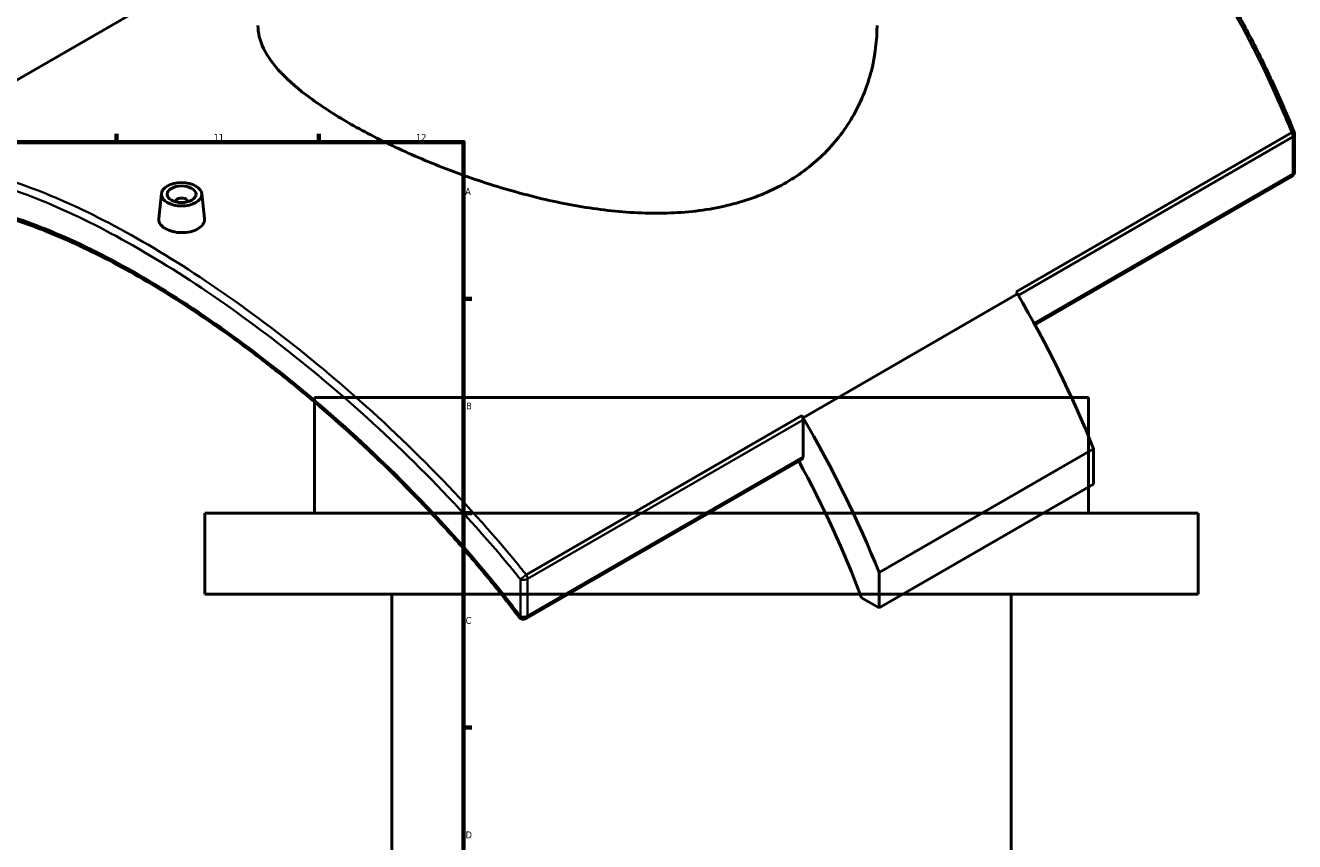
# Model space of a CAD drawing. Header units: millimetres. Extents: x -579 to 1113, y -250 to 914.
# Tile 9 of 10: x 669 to 1109, y 332 to 614. Entities that reach past the tile are written whole.
import ezdxf

# ---------------------------------------------------------------- set-up
doc = ezdxf.new("R2010")
doc.units = ezdxf.units.MM
for name, color, linetype, lineweight in [('Border (ANSI)', 7, 'Continuous', 70), ('Visible (ANSI)', 7, 'Continuous', 50), ('Visible Narrow (ANSI)', 7, 'Continuous', 35)]:
    doc.layers.add(name, color=color, linetype=linetype, lineweight=lineweight)
doc.styles.add('Note Text (ANSI)', font='tahoma.ttf')

# ---------------------------------------------------------------- blocks, each defined once
blk = doc.blocks.new('Borders Default Border')
at = {"layer": 'Border (ANSI)'}
for p, q in [((700.83, 574), (700.83, 576.8)), ((770.92, 574), (770.92, 576.8)), ((821, 519.75), (823.8, 519.75)), ((821, 445.5), (823.8, 445.5)), ((821, 371.25), (823.8, 371.25))]:
    blk.add_line(p, q, dxfattribs=at)
at = {"layer": 'Border (ANSI)', "flags": 128}
blk.add_lwpolyline([(20, 20), (20, 574), (821, 574), (821, 20), (20, 20)], dxfattribs=at)
at = {"layer": 'Border (ANSI)', "color": 5, "true_color": 0x0000ff, "char_height": 2.4, "attachment_point": 7, "style": 'Note Text (ANSI)'}
for s, insert in [('11', (734.43, 574.4)), ('12', (804.52, 574.4)), ('A', (821.58, 555.68)), ('B', (821.87, 481.43)), ('C', (821.71, 407.13)), ('D', (821.72, 332.93))]:
    blk.add_mtext(s, dxfattribs=dict(at, insert=insert))

msp = doc.modelspace()

# ---------------------------------------------------------------- linework, layer by layer
at = {"layer": 'Visible (ANSI)'}
for p, q in [((605.85, 560.59), (749.78, 643.69)), ((1108.79, 563.83), (1108.79, 576.66)), ((1107.79, 562.1), (1018.84, 510.74)), ((716.35, 556.17), (715.41, 547.49)), ((730.32, 556.17), (731.25, 547.5)), ((721.33, 553.47), (721.33, 553.28)), ((725.33, 553.47), (725.33, 553.28)), ((1037.38, 485.51), (769.38, 485.51)), ((769.38, 445.51), (769.38, 485.51)), ((1037.38, 445.51), (1037.38, 485.51)), ((938.54, 465.06), (938.54, 477.88)), ((1039.16, 467.84), (964.92, 424.98)), ((1039.16, 467.84), (1039.16, 455.6)), ((938.13, 464.14), (842.71, 409.05)), ((1039.16, 455.6), (964.92, 412.73)), ((1075.38, 445.51), (731.38, 445.51)), ((731.38, 417.51), (731.38, 445.51)), ((1075.38, 417.51), (1075.38, 445.51)), ((964.92, 412.73), (964.92, 424.98)), ((1075.38, 417.51), (731.38, 417.51)), ((796.18, 225.51), (796.18, 417.51)), ((958.82, 416.25), (964.92, 412.73)), ((1010.58, 225.51), (1010.58, 417.51))]:
    msp.add_line(p, q, dxfattribs=at)
for centre, start, end in [((1106.79, 576.66), 0, 22.079), ((1106.79, 563.83), 300, 0), ((841.71, 410.79), 216.8937, 300)]:
    msp.add_arc(centre, 2, start, end, dxfattribs=at)
for major_axis in [(-7, 0), (5, 0)]:
    msp.add_ellipse((723.33, 555.92), major_axis=major_axis, ratio=0.57735, dxfattribs=at)
for centre, major_axis, start_param, end_param in [((723.33, 553.47), (-2, 0), 2.963882, 6.460896), ((894.1, 449.9), (120, -207.85), 1.581672, 1.5852), ((894.1, 449.9), (120, -207.85), 1.331045, 1.581672), ((937.13, 478.7), (1, -1.73), 0.785398, 1.5852), ((819.85, 407.03), (-120, 207.85), 4.723264, 4.726793), ((819.85, 407.03), (-120, 207.85), 4.472638, 4.723264), ((819.85, 407.03), (112.5, -194.86), 1.293938, 1.527773), ((937.13, 465.88), (1, -1.73), 0, 0.785398)]:
    msp.add_ellipse(centre, major_axis=major_axis, ratio=0.57735, start_param=start_param, end_param=end_param, dxfattribs=at)
for points, knots in [([(1108.65, 577.41), (1106.33, 583.12), (1103.89, 588.77), (1098.77, 599.88), (1096.09, 605.34), (1090.49, 616.06), (1087.57, 621.31), (1081.49, 631.56), (1078.33, 636.56), (1071.78, 646.27), (1068.38, 650.98), (1061.37, 660.08), (1057.75, 664.47), (1050.29, 672.89), (1046.46, 676.92), (1038.64, 684.54), (1034.65, 688.14), (1026.55, 694.9), (1022.43, 698.06), (1014.08, 703.93), (1009.85, 706.65), (1001.27, 711.64), (996.93, 713.92), (991.37, 716.51), (990.2, 717.04), (989.02, 717.56)], [2.021975, 2.021975, 2.021975, 2.021975, 3.875329, 3.875329, 5.728684, 5.728684, 7.582038, 7.582038, 9.435392, 9.435392, 11.288746, 11.288746, 13.142101, 13.142101, 14.995455, 14.995455, 16.827195, 16.827195, 18.641237, 18.641237, 20.443386, 20.443386, 22.239908, 22.239908, 22.72036, 22.72036, 22.72036, 22.72036]), ([(932.78, 560.03), (927.94, 557.23), (922.49, 554.91), (910.69, 551.45), (904.33, 550.31), (891.13, 549.21), (884.28, 549.24), (870.53, 550.25), (863.64, 551.22), (850.33, 553.78), (843.44, 555.46), (829.68, 559.44), (822.82, 561.75), (809.61, 566.77), (803.25, 569.48), (791.45, 575.03), (786, 577.87), (776.34, 583.45), (771.84, 586.35), (763.94, 592.17), (760.54, 595.1), (755.11, 600.85), (753.07, 603.67), (750.4, 609.17), (749.78, 611.83), (749.78, 614.4)], [0, 0, 0, 0, 2.052701, 2.052701, 4.105402, 4.105402, 6.158103, 6.158103, 8.210804, 8.210804, 10.260136, 10.260136, 12.309469, 12.309469, 14.358801, 14.358801, 16.408133, 16.408133, 18.457466, 18.457466, 20.506798, 20.506798, 22.55613, 22.55613, 24.605463, 24.605463, 24.605463, 24.605463]), ([(964.18, 614.4), (964.18, 609.27), (963.55, 603.95), (960.88, 593.46), (958.84, 588.3), (953.41, 578.65), (950.02, 574.15), (942.12, 566.24), (937.62, 562.82), (932.78, 560.03)], [57.42173, 57.42173, 57.42173, 57.42173, 59.474431, 59.474431, 61.527132, 61.527132, 63.579833, 63.579833, 65.632534, 65.632534, 65.632534, 65.632534]), ([(840.11, 409.59), (836.48, 414.41), (832.73, 419.18), (825.02, 428.56), (821.05, 433.19), (812.93, 442.26), (808.78, 446.72), (800.34, 455.45), (796.05, 459.72), (787.39, 468.02), (783.04, 472.05), (774.31, 479.83), (769.94, 483.59), (761.22, 490.83), (756.87, 494.31), (748.23, 500.98), (743.93, 504.18), (735.42, 510.27), (731.2, 513.18), (722.86, 518.69), (718.73, 521.3), (710.59, 526.22), (706.58, 528.53), (698.68, 532.85), (694.79, 534.86), (687.14, 538.56), (683.38, 540.26), (676.02, 543.34), (672.41, 544.72), (665.35, 547.14), (661.9, 548.19), (655.17, 549.94), (651.89, 550.65), (645.51, 551.7), (642.41, 552.04), (636.65, 552.35), (633.97, 552.34), (629.47, 552.03), (627.59, 551.81), (623.06, 551.03), (620.47, 550.36), (615.55, 548.61), (613.21, 547.54), (611, 546.26)], [5.866637, 5.866637, 5.866637, 5.866637, 7.70116, 7.70116, 9.535682, 9.535682, 11.370205, 11.370205, 13.204727, 13.204727, 15.020253, 15.020253, 16.813312, 16.813312, 18.583848, 18.583848, 20.333755, 20.333755, 22.066594, 22.066594, 23.787016, 23.787016, 25.500222, 25.500222, 27.211538, 27.211538, 28.926253, 28.926253, 30.649512, 30.649512, 32.386211, 32.386211, 34.141114, 34.141114, 35.919444, 35.919444, 37.578855, 37.578855, 38.823413, 38.823413, 40.69025, 40.69025, 42.557087, 42.557087, 42.557087, 42.557087]), ([(728.95, 543.92), (728.24, 543.51), (727.35, 543.17), (725.39, 542.72), (724.33, 542.62), (722.34, 542.65), (721.28, 542.78), (719.32, 543.27), (718.43, 543.62), (717.02, 544.44), (716.41, 544.95), (715.6, 546.05), (715.4, 546.65), (715.4, 547.3), (715.4, 547.4), (715.41, 547.49)], [0, 0, 0, 0, 0.299016, 0.299016, 0.598033, 0.598033, 0.896724, 0.896724, 1.195415, 1.195415, 1.494106, 1.494106, 1.792797, 1.792797, 1.841418, 1.841418, 1.841418, 1.841418]), ([(731.25, 547.5), (731.26, 547.41), (731.27, 547.31), (731.27, 546.62), (731.07, 546), (730.26, 544.85), (729.65, 544.33), (728.95, 543.92)], [4.1350163, 4.1350163, 4.1350163, 4.1350163, 4.1838531, 4.1838531, 4.4827562, 4.4827562, 4.7816592, 4.7816592, 4.7816592, 4.7816592])]:
    msp.add_open_spline(points, degree=3, knots=knots, dxfattribs=at)
at = {"layer": 'Visible Narrow (ANSI)'}
for p, q in [((1107.78, 577.26), (1012.36, 522.17)), ((1013.09, 520.92), (1108.21, 575.84)), ((1108.21, 575.84), (1108.21, 563.02)), ((1108.21, 563.02), (1018.56, 511.26)), ((1012.79, 521.44), (938.54, 478.57)), ((938.11, 479.3), (842.69, 424.21)), ((843.12, 422.79), (938.54, 477.88)), ((938.54, 465.06), (843.12, 409.97)), ((840.68, 422.62), (840.68, 409.8)), ((843.12, 409.97), (843.12, 422.79))]:
    msp.add_line(p, q, dxfattribs=at)
for centre, major_axis, ratio, start_param, end_param in [((1106.79, 576.66), (1.85, 0.75), 0.114167, 0, 0.964537), ((1106.79, 576.66), (1, -1.73), 0.57735, 0.785398, 1.5852), ((1106.79, 576.66), (2, 0), 0.57735, 5.497787, 6.283185), ((1106.79, 563.83), (1, -1.73), 0.57735, 0, 0.785398), ((1106.79, 563.83), (2, 0), 0.57735, 5.497787, 6.283185), ((841.71, 423.61), (-1.56, -1.25), 0.091021, 0.780675, 2.180505), ((841.71, 423.61), (2, 0), 0.57735, 4.173632, 5.497787), ((841.71, 423.61), (-1, 1.73), 0.57735, 3.926991, 4.726793), ((841.71, 410.79), (-1.6, -1.2), 0.125029, 0, 0.784371), ((841.71, 410.79), (-2, 0), 0.57735, 1.032039, 2.356194), ((841.71, 410.79), (1, -1.73), 0.57735, 0, 0.785398)]:
    msp.add_ellipse(centre, major_axis=major_axis, ratio=ratio, start_param=start_param, end_param=end_param, dxfattribs=at)
for points, knots in [([(988.54, 717.23), (993.77, 714.92), (998.96, 712.29), (1004.05, 709.34), (1014.46, 703.33), (1024.52, 696.03), (1043.64, 679.1), (1052.69, 669.5), (1069.88, 648), (1077.97, 636.03), (1092.71, 610.61), (1099.36, 597.16), (1106.13, 581.25), (1106.96, 579.26), (1107.78, 577.26)], [-22.658527, -22.658527, -22.658527, -22.658527, -20.512999, -20.512999, -20.512999, -16.136005, -16.136005, -11.759015, -11.759015, -7.214012, -7.214012, -2.669013, -2.669013, -2.021975, -2.021975, -2.021975, -2.021975]), ([(605.44, 558.43), (606.25, 558.86), (607.08, 559.26), (613.79, 562.3), (620.39, 563.75), (635.02, 564.29), (643.06, 563.36), (660.13, 559.3), (669.12, 556.23), (688.13, 548.1), (698.14, 543.03), (708.48, 537.06), (718.83, 531.09), (729.51, 524.21), (751.12, 508.89), (762.05, 500.45), (784.08, 481.94), (795.17, 471.82), (816.59, 450.48), (826.9, 439.26), (837.96, 425.96), (839.33, 424.29), (840.68, 422.62)], [2.022439, 2.022439, 2.022439, 2.022439, 2.670077, 2.670077, 7.214878, 7.214878, 11.759683, 11.759683, 16.136606, 16.136606, 20.513533, 20.513533, 20.513533, 24.890461, 24.890461, 29.267384, 29.267384, 33.812189, 33.812189, 38.356989, 38.356989, 39.004628, 39.004628, 39.004628, 39.004628]), ([(842.69, 424.21), (841.34, 425.9), (839.96, 427.58), (828.86, 440.99), (818.51, 452.3), (797, 473.82), (785.86, 484.02), (763.73, 502.66), (752.76, 511.16), (731.04, 526.58), (720.3, 533.5), (709.9, 539.51), (699.49, 545.52), (689.43, 550.61), (670.31, 558.76), (661.26, 561.83), (644.07, 565.88), (635.98, 566.78), (621.24, 566.2), (614.59, 564.7), (607.71, 561.56), (606.77, 561.09), (605.85, 560.59)], [-39.004628, -39.004628, -39.004628, -39.004628, -38.356989, -38.356989, -33.812189, -33.812189, -29.267384, -29.267384, -24.890461, -24.890461, -20.513533, -20.513533, -20.513533, -16.136606, -16.136606, -11.759683, -11.759683, -7.214878, -7.214878, -2.670077, -2.670077, -1.937111, -1.937111, -1.937111, -1.937111]), ([(840.68, 409.8), (839.54, 411.31), (838.39, 412.82), (826.17, 428.6), (814.04, 442.29), (791.17, 465.4), (780.65, 475.12), (759.69, 492.91), (749.27, 501.03), (728.62, 515.75), (718.4, 522.36), (708.48, 528.08), (698.57, 533.8), (688.97, 538.65), (670.71, 546.38), (662.06, 549.28), (645.63, 553.07), (637.9, 553.89), (622, 553.16), (614.21, 550.96), (606.81, 546.51), (606.12, 546.07), (605.44, 545.61)], [5.866637, 5.866637, 5.866637, 5.866637, 6.438912, 6.438912, 11.878151, 11.878151, 16.215561, 16.215561, 20.408495, 20.408495, 24.601434, 24.601434, 24.601434, 28.794372, 28.794372, 32.987306, 32.987306, 37.324716, 37.324716, 42.767291, 42.767291, 43.336205, 43.336205, 43.336205, 43.336205])]:
    msp.add_open_spline(points, degree=3, knots=knots, dxfattribs=at)

# ---------------------------------------------------------------- block references
msp.add_blockref('Borders Default Border', (0, 0))

doc.saveas('drawing.dxf')
